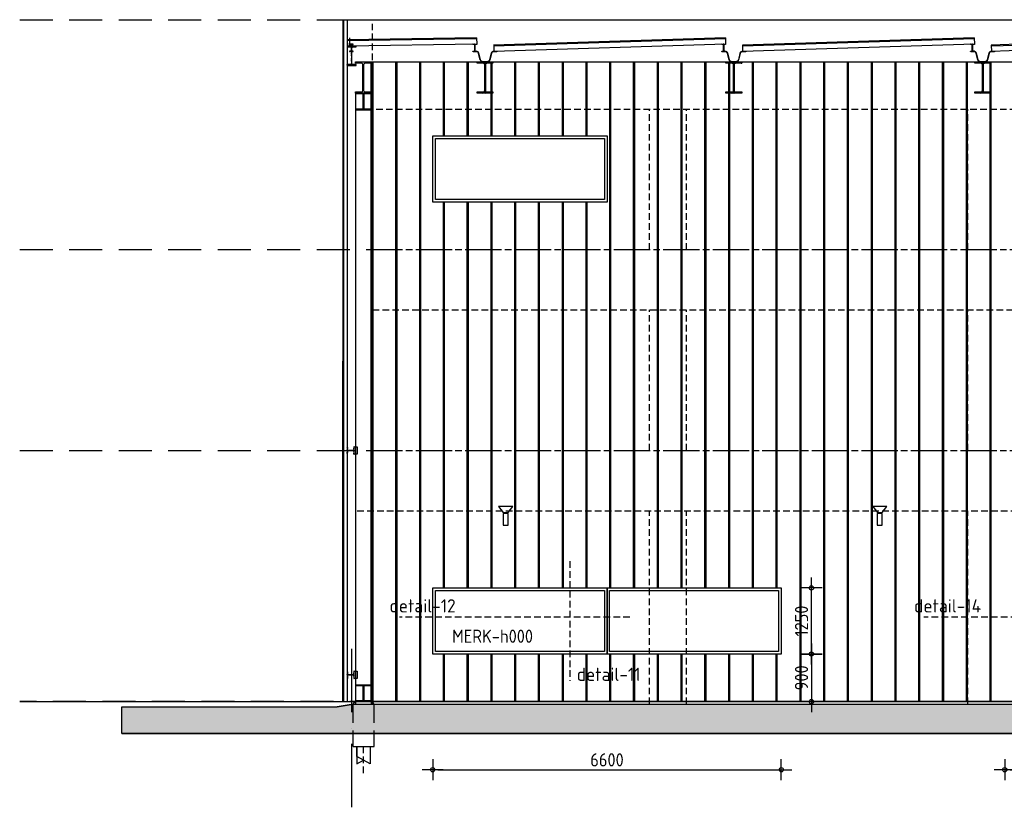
# Model space of a CAD drawing. Header units: millimetres. Extents: x -14070 to 121216, y 14949 to 85047.
# Tile 19 of 33: x 55810 to 74452, y 40850 to 55750. Entities that reach past the tile are written whole.
import ezdxf

# ---------------------------------------------------------------- set-up
doc = ezdxf.new("R2010")
doc.units = ezdxf.units.MM
doc.header["$LTSCALE"] = 100
doc.linetypes.add('ACAD_ISO10W100', pattern=[18, 12, -3, 0, -3])
doc.linetypes.add('HIDDEN2', pattern=[0.1875, 0.125, -0.0625])
doc.layers.get('Defpoints').update_dxf_attribs({"color": 181})
for name, color, linetype in [('A--L$7--_stramien', 1, 'Continuous'), ('A--L28--_hoofddraagkonstrukties', 3, 'Continuous'), ('AM$1A---_MAATVOERING', 2, 'Continuous'), ('BURO_60', 60, 'Continuous'), ('BURO_hoogtelijnen', 8, 'Continuous'), ('BURO_lijnen_0.05', 9, 'Continuous'), ('BURO_lijnen_0.10', 8, 'Continuous'), ('BURO_maaiveld', 7, 'Continuous'), ('BURO_tekst', 7, 'Continuous'), ('BURO_tekst_kozijnmerken', 8, 'Continuous'), ('Detail_arcering_rood', 1, 'Continuous'), ('HATCH', 7, 'Continuous'), ('WIDE', 7, 'Continuous')]:
    doc.layers.add(name, color=color, linetype=linetype)
doc.styles.add('BRON maatvoering', font='isocp.shx')
doc.styles.add('GBB_ISOP', font='isocp.shx')
doc.styles.add('MAAR_logotekst', font='DIN1451Com-Mittelschrift.ttf')
doc.dimstyles.new('BURO maatvoering 1-100', dxfattribs={"dimscale": 100, "dimtxt": 2.5, "dimasz": 1, "dimexe": 125, "dimexo": 0, "dimtad": 1, "dimdec": 0, "dimzin": 12, "dimdsep": 46, "dimtxsty": 'BRON maatvoering', "dimblk": 'BURO_maatvoeringssymbool_01', "dimcen": 2, "dimse1": 1, "dimse2": 1, "dimclrd": 1, "dimclrt": 7, "dimadec": 0, "dimazin": 0, "dimtfac": 1, "dimtdec": 0, "dimtix": 1, "dimtofl": 0, "dimtmove": 0, "dimatfit": 3, "dimldrblk": 'DOT', "dimfxl": 1, "dimtolj": 1, "dimtzin": 0, "dimarcsym": 0})
pattern_1 = [(90, (78683.8, 45000.23), (-450, 3e-14), [])]

# ---------------------------------------------------------------- blocks, each defined once
blk = doc.blocks.new('*U70')
at = {"layer": 'HATCH'}
h = blk.add_hatch(dxfattribs=at)
h.set_pattern_fill('ANSI32', color=256, scale=0.5, style=0)
h.set_pattern_definition([(45, (0, -70), (-3.3676, 3.3676), []), (45, (2.245, -70), (-3.3676, 3.3676), [])])
edge = h.paths.add_edge_path()
edge.add_line((36.5, -140), (36.5, -133.1))
edge.add_line((36.5, -133.1), (9.35, -133.1))
edge.add_arc((9.35, -126.1), 7, 180, 270, ccw=False)
edge.add_line((2.35, -126.1), (2.35, -13.9))
edge.add_arc((9.35, -13.9), 7, 90, 180, ccw=False)
edge.add_line((9.35, -6.9), (36.5, -6.9))
edge.add_line((36.5, -6.9), (36.5, 0))
edge.add_line((36.5, 0), (-36.5, 0))
edge.add_line((-36.5, 0), (-36.5, -6.9))
edge.add_line((-36.5, -6.9), (-9.35, -6.9))
edge.add_arc((-9.35, -13.9), 7, 0, 90, ccw=False)
edge.add_line((-2.35, -13.9), (-2.35, -126.1))
edge.add_arc((-9.35, -126.1), 7, -90, 0, ccw=False)
edge.add_line((-9.35, -133.1), (-36.5, -133.1))
edge.add_line((-36.5, -133.1), (-36.5, -140))
edge.add_line((-36.5, -140), (36.5, -140))
at = {"color": 0, "linetype": 'ByBlock'}
blk.add_lwpolyline([(36.5, -140), (36.5, -133.1), (9.35, -133.1, -0.41421356), (2.35, -126.1), (2.35, -13.9, -0.41421356), (9.35, -6.9), (36.5, -6.9), (36.5, 0), (-36.5, 0), (-36.5, -6.9), (-9.35, -6.9, -0.41421356), (-2.35, -13.9), (-2.35, -126.1, -0.41421356), (-9.35, -133.1), (-36.5, -133.1), (-36.5, -140)], format="xyb", close=True, dxfattribs=at)
blk = doc.blocks.new('*U175')
at = {"layer": 'WIDE'}
blk.add_blockref('*U70', (0, 0), dxfattribs=at)
blk = doc.blocks.new('paal')
at = {"color": 1}
for points in [[(1707, -22488), (1707, -22814), (1957, -22677), (1957, -22488)], [(1957, -22488), (1957, -22814), (1832, -22745)]]:
    blk.add_lwpolyline(points, dxfattribs=at)
at = {"layer": 'BURO_hoogtelijnen', "linetype": 'HIDDEN2', "ltscale": 10}
blk.add_line((1832, -22992), (1832, -22444), dxfattribs=at)
blk = doc.blocks.new('*U53')
at = {"layer": 'HATCH'}
h = blk.add_hatch(dxfattribs=at)
h.set_pattern_fill('ANSI32', color=256, scale=0.5, style=0)
h.set_pattern_definition([(45, (0, -66.5), (-3.3676, 3.3676), []), (45, (2.245, -66.5), (-3.3676, 3.3676), [])])
edge = h.paths.add_edge_path()
edge.add_line((70, -133), (70, -124.5))
edge.add_line((70, -124.5), (14.75, -124.5))
edge.add_arc((14.75, -112.5), 12, 180, 270, ccw=False)
edge.add_line((2.75, -112.5), (2.75, -20.5))
edge.add_arc((14.75, -20.5), 12, 90, 180, ccw=False)
edge.add_line((14.75, -8.5), (70, -8.5))
edge.add_line((70, -8.5), (70, 0))
edge.add_line((70, 0), (-70, 0))
edge.add_line((-70, 0), (-70, -8.5))
edge.add_line((-70, -8.5), (-14.75, -8.5))
edge.add_arc((-14.75, -20.5), 12, 0, 90, ccw=False)
edge.add_line((-2.75, -20.5), (-2.75, -112.5))
edge.add_arc((-14.75, -112.5), 12, -90, 0, ccw=False)
edge.add_line((-14.75, -124.5), (-70, -124.5))
edge.add_line((-70, -124.5), (-70, -133))
edge.add_line((-70, -133), (70, -133))
at = {"color": 0, "linetype": 'ByBlock'}
blk.add_lwpolyline([(70, -133), (70, -124.5), (14.75, -124.5, -0.41421356), (2.75, -112.5), (2.75, -20.5, -0.41421356), (14.75, -8.5), (70, -8.5), (70, 0), (-70, 0), (-70, -8.5), (-14.75, -8.5, -0.41421356), (-2.75, -20.5), (-2.75, -112.5, -0.41421356), (-14.75, -124.5), (-70, -124.5), (-70, -133)], format="xyb", close=True, dxfattribs=at)
blk = doc.blocks.new('*U174')
at = {"layer": 'WIDE'}
blk.add_blockref('*U53', (0, 0), dxfattribs=at)
blk = doc.blocks.new('*U79')
at = {"layer": 'HATCH'}
h = blk.add_hatch(dxfattribs=at)
h.set_pattern_fill('ANSI32', color=256, scale=0.5, style=0)
h.set_pattern_definition([(45, (0, -180), (-3.3676, 3.3676), []), (45, (2.245, -180), (-3.3676, 3.3676), [])])
edge = h.paths.add_edge_path()
edge.add_line((85, -360), (85, -347))
edge.add_line((85, -347), (22, -347))
edge.add_arc((22, -329), 18, 180, 270, ccw=False)
edge.add_line((4, -329), (4, -31))
edge.add_arc((22, -31), 18, 90, 180, ccw=False)
edge.add_line((22, -13), (85, -13))
edge.add_line((85, -13), (85, 0))
edge.add_line((85, 0), (-85, 0))
edge.add_line((-85, 0), (-85, -13))
edge.add_line((-85, -13), (-22, -13))
edge.add_arc((-22, -31), 18, 0, 90, ccw=False)
edge.add_line((-4, -31), (-4, -329))
edge.add_arc((-22, -329), 18, -90, 0, ccw=False)
edge.add_line((-22, -347), (-85, -347))
edge.add_line((-85, -347), (-85, -360))
edge.add_line((-85, -360), (85, -360))
at = {"color": 0, "linetype": 'ByBlock'}
blk.add_lwpolyline([(85, -360), (85, -347), (22, -347, -0.414214), (4, -329), (4, -31, -0.414214), (22, -13), (85, -13), (85, 0), (-85, 0), (-85, -13), (-22, -13, -0.414214), (-4, -31), (-4, -329, -0.414214), (-22, -347), (-85, -347), (-85, -360)], format="xyb", close=True, dxfattribs=at)
blk = doc.blocks.new('*U87')
at = {"layer": 'WIDE'}
blk.add_blockref('*U79', (0, 0), dxfattribs=at)
blk = doc.blocks.new('BURO_maatvoeringssymbool_01')
at = {"color": 1}
for p, q in [((0, -2), (0, 2)), ((-2, 0), (2, 0))]:
    blk.add_line(p, q, dxfattribs=at)
blk.add_circle((0, 0), 0.4, dxfattribs=at)
blk = doc.blocks.new('*D405')
at = {"layer": 'AM$1A---_MAATVOERING', "color": 1, "lineweight": -2, "transparency": 16777216}
blk.add_line((63729, 41561), (70129, 41561), dxfattribs=at)
at = {"layer": 'Defpoints', "color": 0, "transparency": 16777216}
for p in [(63629, 43750), (70229, 43750), (70229, 41561)]:
    blk.add_point(p, dxfattribs=at)
at = {"layer": 'AM$1A---_MAATVOERING', "color": 1, "lineweight": -2, "transparency": 16777216, "xscale": 100, "yscale": 100, "zscale": 100, "rotation": 180}
blk.add_blockref('BURO_maatvoeringssymbool_01', (63629, 41561), dxfattribs=at)
at = {"layer": 'AM$1A---_MAATVOERING', "color": 1, "lineweight": -2, "transparency": 16777216, "xscale": 100, "yscale": 100, "zscale": 100}
blk.add_blockref('BURO_maatvoeringssymbool_01', (70229, 41561), dxfattribs=at)
at = {"layer": 'AM$1A---_MAATVOERING', "color": 7, "transparency": 16777216, "insert": (66929, 41748), "char_height": 250, "attachment_point": 5, "style": 'BRON maatvoering'}
blk.add_mtext('\\A1;6600', dxfattribs=at)
blk = doc.blocks.new('_Dot')
at = {"color": 0, "linetype": 'ByBlock', "lineweight": -2}
blk.add_line((-0.5, 0), (-1, 0), dxfattribs=at)
at = {"color": 0, "linetype": 'ByBlock', "const_width": 0.5}
blk.add_lwpolyline([(-0.25, 0, 1), (0.25, 0, 1)], format="xyb", close=True, dxfattribs=at)
blk = doc.blocks.new('*D406')
at = {"layer": 'AM$1A---_MAATVOERING', "color": 1, "lineweight": -2, "transparency": 16777216}
blk.add_line((70800, 43650), (70800, 42950), dxfattribs=at)
at = {"layer": 'Defpoints', "color": 0, "transparency": 16777216}
for p in [(70229, 43750), (68434, 42850), (70800, 42850)]:
    blk.add_point(p, dxfattribs=at)
at = {"layer": 'AM$1A---_MAATVOERING', "color": 1, "lineweight": -2, "transparency": 16777216, "xscale": 100, "yscale": 100, "zscale": 100}
for p, rotation in [((70800, 43750), 90), ((70800, 42850), 270)]:
    blk.add_blockref('BURO_maatvoeringssymbool_01', p, dxfattribs=dict(at, rotation=rotation))
at = {"layer": 'AM$1A---_MAATVOERING', "color": 7, "transparency": 16777216, "insert": (70612, 43300), "char_height": 250, "attachment_point": 5, "rotation": 90, "style": 'BRON maatvoering'}
blk.add_mtext('\\A1;900', dxfattribs=at)
blk = doc.blocks.new('*D407')
at = {"layer": 'AM$1A---_MAATVOERING', "color": 1, "lineweight": -2, "transparency": 16777216}
blk.add_line((70800, 43850), (70800, 44900), dxfattribs=at)
at = {"layer": 'Defpoints', "color": 0, "transparency": 16777216}
for p in [(70229, 45000), (70800, 45000), (70229, 43750)]:
    blk.add_point(p, dxfattribs=at)
at = {"layer": 'AM$1A---_MAATVOERING', "color": 1, "lineweight": -2, "transparency": 16777216, "xscale": 100, "yscale": 100, "zscale": 100}
for p, rotation in [((70800, 45000), 90), ((70800, 43750), 270)]:
    blk.add_blockref('BURO_maatvoeringssymbool_01', p, dxfattribs=dict(at, rotation=rotation))
at = {"layer": 'AM$1A---_MAATVOERING', "color": 7, "transparency": 16777216, "insert": (70612, 44375), "char_height": 250, "attachment_point": 5, "rotation": 90, "style": 'BRON maatvoering'}
blk.add_mtext('\\A1;1250', dxfattribs=at)
blk = doc.blocks.new('*D408')
at = {"layer": 'AM$1A---_MAATVOERING', "color": 1, "lineweight": -2, "transparency": 16777216}
blk.add_line((74560, 41561), (84976, 41561), dxfattribs=at)
at = {"layer": 'Defpoints', "color": 0, "transparency": 16777216}
for p in [(74460, 45250), (85076, 45250), (85076, 41561)]:
    blk.add_point(p, dxfattribs=at)
at = {"layer": 'AM$1A---_MAATVOERING', "color": 1, "lineweight": -2, "transparency": 16777216, "xscale": 100, "yscale": 100, "zscale": 100, "rotation": 180}
blk.add_blockref('BURO_maatvoeringssymbool_01', (74460, 41561), dxfattribs=at)
at = {"layer": 'AM$1A---_MAATVOERING', "color": 1, "lineweight": -2, "transparency": 16777216, "xscale": 100, "yscale": 100, "zscale": 100}
blk.add_blockref('BURO_maatvoeringssymbool_01', (85076, 41561), dxfattribs=at)
at = {"layer": 'AM$1A---_MAATVOERING', "color": 7, "transparency": 16777216, "insert": (79768, 41748), "char_height": 250, "attachment_point": 5, "style": 'BRON maatvoering'}
blk.add_mtext('\\A1;10616', dxfattribs=at)

msp = doc.modelspace()

# ---------------------------------------------------------------- hatches: boundary and pattern name
at = {"layer": 'BURO_maaiveld'}
h = msp.add_hatch(color=80, dxfattribs=at)
h.dxf.hatch_style = 1
h.paths.add_polyline_path([(57745.5, 42248.4), (57745.5, 42748.4), (61820.5, 42748.4), (62120.5, 42800.2), (98325, 42800.2), (98625, 42748.4), (103000, 42748.4), (103000, 42248.4)])
at = {"layer": 'Detail_arcering_rood'}
h = msp.add_hatch(dxfattribs=at)
h.set_pattern_fill('_U', color=9, scale=450, angle=90, pattern_type=0)
h.set_pattern_definition(pattern_1)
h.paths.add_polyline_path([(63619.3, 53550.2), (66919.3, 53550.2), (66919.3, 52300.2), (63619.3, 52300.2)], flags=16)
h.paths.add_polyline_path([(93632.3, 43750.2), (96385.2, 43750.2), (96385.2, 45000.2), (93632.3, 45000.2)], flags=16)
h.paths.add_polyline_path([(90879.3, 53550.2), (93632.3, 53550.2), (93632.3, 52300.2), (90879.3, 52300.2)], flags=16)
h.paths.add_polyline_path([(93632.3, 52300.2), (96385.2, 52300.2), (96385.2, 53550.2), (93632.3, 53550.2)], flags=16)
h.paths.add_polyline_path([(94934, 45890.2), (94934, 45690.2), (92521.8, 45690.2), (92521.8, 45890.2)], flags=16)
h.paths.add_polyline_path([(91156.2, 45000.2), (90879.3, 44823.6), (90879.3, 43750.2), (93632.3, 43750.2), (93632.3, 45000.2)], flags=17)
h.paths.add_polyline_path([(66929.3, 45000.2), (70229.3, 45000.2), (70229.3, 43750.2), (66929.3, 43750.2)], flags=16)
h.paths.add_polyline_path([(63629.3, 45000.2), (66929.3, 45000.2), (66929.3, 43750.2), (63629.3, 43750.2)], flags=16)
h.paths.add_polyline_path([(74867.4, 45250.2), (75587.4, 45250.2)], flags=17)
h.paths.add_polyline_path([(82986, 45250.2), (84889.2, 45250.2), (84889.2, 45325.2), (82986, 45325.2)], flags=17)
h.paths.add_polyline_path([(74459.7, 47550.2), (74459.7, 49750.2), (74449.7, 49750.2), (74449.7, 47550.2)], flags=16)
h.paths.add_polyline_path([(74459.7, 47550.2), (74459.7, 50000.2), (85075.7, 50000.2), (85075.7, 47550.2)], flags=16)
h.paths.add_polyline_path([(85075.7, 53800.2), (85075.7, 51350.2), (74459.7, 51350.2), (74459.7, 53800.2)], flags=16)
h.paths.add_polyline_path([(85075.7, 45250.2), (85075.7, 42850.2), (86522, 42850.2), (86522, 43001.2), (87618.8, 43001.2), (92185, 45890.2), (92521.8, 45890.2), (92521.8, 45690.2), (92238.1, 45690.2), (88022, 43001.2), (88022, 42850.2), (97965.8, 42850.2), (97965.8, 54950.2), (62454.9, 54950.2), (62454.9, 42850.2), (74459.7, 42850.2), (74459.7, 45250.2)])
h = msp.add_hatch(dxfattribs=at)
h.set_pattern_fill('_U', color=9, scale=450, angle=90, pattern_type=0)
h.set_pattern_definition(pattern_1)
h.paths.add_polyline_path([(63639.3, 53550.2), (66939.3, 53550.2), (66939.3, 52300.2), (63639.3, 52300.2)], flags=16)
h.paths.add_polyline_path([(93652.3, 43750.2), (96405.2, 43750.2), (96405.2, 45000.2), (93652.3, 45000.2)], flags=16)
h.paths.add_polyline_path([(90899.3, 53550.2), (93652.3, 53550.2), (93652.3, 52300.2), (90899.3, 52300.2)], flags=16)
h.paths.add_polyline_path([(93652.3, 52300.2), (96405.2, 52300.2), (96405.2, 53550.2), (93652.3, 53550.2)], flags=16)
h.paths.add_polyline_path([(94954, 45890.2), (94954, 45690.2), (92541.8, 45690.2), (92541.8, 45890.2)], flags=16)
h.paths.add_polyline_path([(91176.2, 45000.2), (90899.3, 44823.6), (90899.3, 43750.2), (93652.3, 43750.2), (93652.3, 45000.2)], flags=17)
h.paths.add_polyline_path([(63629.3, 45000.2), (66929.3, 45000.2), (66929.3, 43750.2), (63629.3, 43750.2)], flags=16)
h.paths.add_polyline_path([(66929.3, 45000.2), (70229.3, 45000.2), (70229.3, 43750.2), (66929.3, 43750.2)], flags=16)
h.paths.add_polyline_path([(74887.4, 45250.2), (75607.4, 45250.2)], flags=17)
h.paths.add_polyline_path([(83006, 45250.2), (84909.2, 45250.2), (84909.2, 45325.2), (83006, 45325.2)], flags=17)
h.paths.add_polyline_path([(74459.7, 47550.2), (74459.7, 50000.2), (85075.7, 50000.2), (85075.7, 47550.2)], flags=16)
h.paths.add_polyline_path([(85075.7, 53800.2), (85075.7, 51350.2), (74459.7, 51350.2), (74459.7, 53800.2)], flags=16)
h.paths.add_polyline_path([(85075.7, 45250.2), (85075.7, 42850.2), (86542, 42850.2), (86542, 43001.2), (87638.8, 43001.2), (92205, 45890.2), (92541.8, 45890.2), (92541.8, 45690.2), (92258.1, 45690.2), (88042, 43001.2), (88042, 42850.2), (97985.8, 42850.2), (97985.8, 54950.2), (62474.9, 54950.2), (62474.9, 42850.2), (74459.7, 42850.2), (74459.7, 45250.2)])
h = msp.add_hatch(dxfattribs=at)
h.set_pattern_fill('_U', color=9, scale=450, angle=90, pattern_type=0)
h.set_pattern_definition([(90, (78703.8, 45000.23), (-450, 3e-14), [])])
h.paths.add_polyline_path([(63659.3, 53550.2), (66959.3, 53550.2), (66959.3, 52300.2), (63659.3, 52300.2)], flags=16)
h.paths.add_polyline_path([(93672.3, 43750.2), (96425.2, 43750.2), (96425.2, 45000.2), (93672.3, 45000.2)], flags=16)
h.paths.add_polyline_path([(90919.3, 53550.2), (93672.3, 53550.2), (93672.3, 52300.2), (90919.3, 52300.2)], flags=16)
h.paths.add_polyline_path([(93672.3, 52300.2), (96425.2, 52300.2), (96425.2, 53550.2), (93672.3, 53550.2)], flags=16)
h.paths.add_polyline_path([(94974, 45890.2), (94974, 45690.2), (92561.8, 45690.2), (92561.8, 45890.2)], flags=16)
h.paths.add_polyline_path([(91196.2, 45000.2), (90919.3, 44823.6), (90919.3, 43750.2), (93672.3, 43750.2), (93672.3, 45000.2)], flags=17)
h.paths.add_polyline_path([(63649.3, 45000.2), (66949.3, 45000.2), (66949.3, 43750.2), (63649.3, 43750.2)], flags=16)
h.paths.add_polyline_path([(66949.3, 45000.2), (70249.3, 45000.2), (70249.3, 43750.2), (66949.3, 43750.2)], flags=16)
h.paths.add_polyline_path([(74907.4, 45250.2), (75627.4, 45250.2)], flags=17)
h.paths.add_polyline_path([(83026, 45250.2), (84929.2, 45250.2), (84929.2, 45325.2), (83026, 45325.2)], flags=17)
h.paths.add_polyline_path([(74479.7, 47550.2), (74479.7, 50000.2), (85095.7, 50000.2), (85095.7, 47550.2)], flags=16)
h.paths.add_polyline_path([(85095.7, 53800.2), (85095.7, 51350.2), (74479.7, 51350.2), (74479.7, 53800.2)], flags=16)
h.paths.add_polyline_path([(85095.7, 45250.2), (85095.7, 42850.2), (86562, 42850.2), (86562, 43001.2), (87658.8, 43001.2), (92225, 45890.2), (92561.8, 45890.2), (92561.8, 45690.2), (92278.1, 45690.2), (88062, 43001.2), (88062, 42850.2), (98005.8, 42850.2), (98005.8, 54950.2), (62494.9, 54950.2), (62494.9, 42850.2), (74479.7, 42850.2), (74479.7, 45250.2)])
at = {"layer": 'HATCH'}
h = msp.add_hatch(dxfattribs=at)
h.set_pattern_fill('ANSI32', color=256, scale=0.5, style=0)
h.set_pattern_definition([(45, (95709.6954, 23914.579), (-3.36759605, 3.36759605), []), (45, (95711.9405, 23914.579), (-3.36759605, 3.36759605), [])])
edge = h.paths.add_edge_path()
edge.add_line((64470.7, 54950.2), (64770.7, 54950.2))
edge.add_line((64770.7, 54950.2), (64770.7, 54925.2))
edge.add_line((64770.7, 54925.2), (64654.2, 54925.2))
edge.add_arc((64654.2, 54898.2), 27, 90, 180)
edge.add_line((64627.2, 54898.2), (64627.2, 54412.2))
edge.add_arc((64654.2, 54412.2), 27, 180, 270)
edge.add_line((64654.2, 54385.2), (64770.7, 54385.2))
edge.add_line((64770.7, 54385.2), (64770.7, 54360.2))
edge.add_line((64770.7, 54360.2), (64470.7, 54360.2))
edge.add_line((64470.7, 54360.2), (64470.7, 54385.2))
edge.add_line((64470.7, 54385.2), (64587.2, 54385.2))
edge.add_arc((64587.2, 54412.2), 27, 270, 360)
edge.add_line((64614.2, 54412.2), (64614.2, 54898.2))
edge.add_arc((64587.2, 54898.2), 27, 0, 90)
edge.add_line((64587.2, 54925.2), (64470.7, 54925.2))
edge.add_line((64470.7, 54925.2), (64470.7, 54950.2))
h = msp.add_hatch(dxfattribs=at)
h.set_pattern_fill('ANSI32', color=256, scale=0.5, style=0)
h.set_pattern_definition([(45, (100420.501, 23914.579), (-3.36759605, 3.36759605), []), (45, (100422.746, 23914.579), (-3.36759605, 3.36759605), [])])
edge = h.paths.add_edge_path()
edge.add_line((69181.5, 54950.2), (69481.5, 54950.2))
edge.add_line((69481.5, 54950.2), (69481.5, 54925.2))
edge.add_line((69481.5, 54925.2), (69365, 54925.2))
edge.add_arc((69365, 54898.2), 27, 90, 180)
edge.add_line((69338, 54898.2), (69338, 54412.2))
edge.add_arc((69365, 54412.2), 27, 180, 270)
edge.add_line((69365, 54385.2), (69481.5, 54385.2))
edge.add_line((69481.5, 54385.2), (69481.5, 54360.2))
edge.add_line((69481.5, 54360.2), (69181.5, 54360.2))
edge.add_line((69181.5, 54360.2), (69181.5, 54385.2))
edge.add_line((69181.5, 54385.2), (69298, 54385.2))
edge.add_arc((69298, 54412.2), 27, 270, 360)
edge.add_line((69325, 54412.2), (69325, 54898.2))
edge.add_arc((69298, 54898.2), 27, 0, 90)
edge.add_line((69298, 54925.2), (69181.5, 54925.2))
edge.add_line((69181.5, 54925.2), (69181.5, 54950.2))
h = msp.add_hatch(dxfattribs=at)
h.set_pattern_fill('ANSI32', color=256, scale=0.5, style=0)
h.set_pattern_definition([(45, (105131.3066, 23914.579), (-3.36759605, 3.36759605), []), (45, (105133.5517, 23914.579), (-3.36759605, 3.36759605), [])])
edge = h.paths.add_edge_path()
edge.add_line((73892.3, 54950.2), (74192.3, 54950.2))
edge.add_line((74192.3, 54950.2), (74192.3, 54925.2))
edge.add_line((74192.3, 54925.2), (74075.8, 54925.2))
edge.add_arc((74075.8, 54898.2), 27, 90, 180)
edge.add_line((74048.8, 54898.2), (74048.8, 54412.2))
edge.add_arc((74075.8, 54412.2), 27, 180, 270)
edge.add_line((74075.8, 54385.2), (74192.3, 54385.2))
edge.add_line((74192.3, 54385.2), (74192.3, 54360.2))
edge.add_line((74192.3, 54360.2), (73892.3, 54360.2))
edge.add_line((73892.3, 54360.2), (73892.3, 54385.2))
edge.add_line((73892.3, 54385.2), (74008.8, 54385.2))
edge.add_arc((74008.8, 54412.2), 27, 270, 360)
edge.add_line((74035.8, 54412.2), (74035.8, 54898.2))
edge.add_arc((74008.8, 54898.2), 27, 0, 90)
edge.add_line((74008.8, 54925.2), (73892.3, 54925.2))
edge.add_line((73892.3, 54925.2), (73892.3, 54950.2))

# ---------------------------------------------------------------- linework, layer by layer
for p, q in [((61924.8, 55748.3), (98520.7, 55750.2)), ((64395.7, 55150.2), (64395.7, 55144.2)), ((64395.7, 55150.2), (64395.7, 55144.2)), ((64845.7, 55150.2), (64845.7, 55144.2)), ((69106.5, 55150.2), (69106.5, 55144.2)), ((69106.5, 55150.2), (69106.5, 55144.2)), ((69556.5, 55150.2), (69556.5, 55144.2)), ((73817.3, 55150.2), (73817.3, 55144.2)), ((73817.3, 55150.2), (73817.3, 55144.2)), ((74267.3, 55150.2), (74267.3, 55144.2)), ((57745.5, 42248.4), (103000, 42248.4))]:
    msp.add_line(p, q)
at = {"color": 9, "linetype": 'HIDDEN2', "ltscale": 10}
for p, q in [((62490.7, 42800.2), (62490.7, 55748.4)), ((62370.2, 54060.2), (97915.4, 54060.2)), ((67734.5, 51400.2), (67734.5, 54060.2)), ((68434.5, 51400.2), (68434.5, 54060.2)), ((73759.7, 51400.2), (73759.7, 54060.2)), ((62370.2, 51400.2), (97915.4, 51400.2)), ((62490.7, 50260.2), (97844, 50260.2)), ((67734.5, 47600.2), (67734.5, 50260.2)), ((68434.5, 47600.2), (68434.5, 50260.2)), ((73759.7, 47600.2), (73759.7, 50260.2)), ((62370.2, 47600.2), (97915.4, 47600.2)), ((62201.2, 46460.2), (97844, 46460.2)), ((67734.5, 42800.2), (67734.5, 46460.2)), ((68434.5, 42800.2), (68434.5, 46460.2)), ((73759.7, 42800.2), (73759.7, 46460.2))]:
    msp.add_line(p, q, dxfattribs=at)
at = {"color": 1}
for p, q in [((64460.4, 55410.2), (62010.6, 55371.2)), ((64460.7, 55390.2), (62011, 55351.2)), ((62052.3, 55369.1), (62050, 55249)), ((62055.5, 55410.2), (62053.2, 55290.2)), ((64460.4, 55410.2), (64462.7, 55290.2)), ((64460.4, 55410.2), (64462.7, 55290.2)), ((69171.2, 55410.2), (64782.4, 55270.2)), ((69171.6, 55390.2), (64782.8, 55250.2)), ((69171.2, 55410.2), (69173.5, 55290.2)), ((69171.2, 55410.2), (69173.5, 55290.2)), ((73882, 55410.2), (69493.2, 55270.2)), ((73882.4, 55390.2), (69493.6, 55250.2)), ((73882, 55410.2), (73884.3, 55290.2)), ((73882, 55410.2), (73884.3, 55290.2)), ((78592.8, 55410.2), (74204, 55270.2)), ((78593.2, 55390.2), (74204.4, 55250.2)), ((64462.7, 55290.2), (62012.9, 55251.2)), ((64783.6, 55270.2), (64784.7, 55150.2)), ((69173.5, 55290.2), (64784.7, 55150.2)), ((69494.4, 55270.2), (69495.5, 55150.2)), ((73884.3, 55290.2), (69495.5, 55150.2)), ((74205.2, 55270.2), (74206.3, 55150.2)), ((78595.1, 55290.2), (74206.3, 55150.2)), ((62010.5, 54950.2), (62010.5, 54925.2)), ((62010.5, 54925.2), (62010.5, 54385.2)), ((62010.5, 54385.2), (62010.5, 54360.2)), ((62171.3, 42800.2), (62171.3, 54360.2)), ((62469.8, 42800.2), (62469.8, 54360.2)), ((62120.5, 42800.2), (62158.6, 42850.2)), ((62120.5, 42450.2), (62120.5, 42800.2)), ((62120.5, 42800.2), (62520.5, 42800.2)), ((62158.6, 42850.2), (62482.5, 42850.2)), ((62520.5, 42800.2), (62482.5, 42850.2)), ((62520.5, 42450.2), (62520.5, 42800.2)), ((62120.5, 42000.2), (62120.5, 42300.2)), ((62520.5, 42000.2), (62520.5, 42300.2)), ((62120.5, 42000.2), (62520.5, 42000.2))]:
    msp.add_line(p, q, dxfattribs=at)
at = {"color": 4}
msp.add_line((62120.5, 42800.2), (61820.5, 42748.4), dxfattribs=at)
for points in [[(64845.7, 55150.2), (64784.7, 55150.2, 0.3441507), (64736.2, 55112.4), (64705.1, 54994.1, -0.3441507), (64656.6, 54956.2), (64584.7, 54956.2, -0.3441507), (64536.2, 54994.1), (64505.1, 55112.4, 0.3441507), (64456.6, 55150.2), (64395.7, 55150.2)], [(64845.7, 55144.2), (64784.7, 55144.2, 0.3443704), (64742, 55110.9), (64711, 54992.6, -0.3439674), (64656.6, 54950.2), (64584.7, 54950.2, -0.3439674), (64530.4, 54992.6), (64499.3, 55110.9, 0.3443704), (64456.6, 55144.2), (64395.7, 55144.2)], [(69556.5, 55150.2), (69495.5, 55150.2, 0.3441507), (69447, 55112.4), (69416, 54994.1, -0.3441507), (69367.4, 54956.2), (69295.5, 54956.2, -0.3441507), (69247, 54994.1), (69216, 55112.4, 0.3441507), (69167.4, 55150.2), (69106.5, 55150.2)], [(69556.5, 55144.2), (69495.5, 55144.2, 0.3443704), (69452.8, 55110.9), (69421.8, 54992.6, -0.3439674), (69367.4, 54950.2), (69295.5, 54950.2, -0.3439674), (69241.2, 54992.6), (69210.1, 55110.9, 0.3443704), (69167.4, 55144.2), (69106.5, 55144.2)], [(74267.3, 55150.2), (74206.3, 55150.2, 0.3441507), (74157.8, 55112.4), (74126.8, 54994.1, -0.3441507), (74078.2, 54956.2), (74006.3, 54956.2, -0.3441507), (73957.8, 54994.1), (73926.8, 55112.4, 0.3441507), (73878.2, 55150.2), (73817.3, 55150.2)], [(74267.3, 55144.2), (74206.3, 55144.2, 0.3443704), (74163.6, 55110.9), (74132.6, 54992.6, -0.3439674), (74078.2, 54950.2), (74006.3, 54950.2, -0.3439674), (73952, 54992.6), (73920.9, 55110.9, 0.3443704), (73878.2, 55144.2), (73817.3, 55144.2)]]:
    msp.add_lwpolyline(points, format="xyb")
for points in [[(62164.9, 54950.2), (62464.9, 54950.2), (62464.9, 54925.2), (62348.4, 54925.2, 0.4142136), (62321.4, 54898.2), (62321.4, 54412.2, 0.4142136), (62348.4, 54385.2), (62464.9, 54385.2), (62464.9, 54360.2), (62164.9, 54360.2), (62164.9, 54385.2), (62281.4, 54385.2, 0.4142136), (62308.4, 54412.2), (62308.4, 54898.2, 0.4142136), (62281.4, 54925.2), (62164.9, 54925.2)], [(64470.7, 54950.2), (64770.7, 54950.2), (64770.7, 54925.2), (64654.2, 54925.2, 0.4142136), (64627.2, 54898.2), (64627.2, 54412.2, 0.4142136), (64654.2, 54385.2), (64770.7, 54385.2), (64770.7, 54360.2), (64470.7, 54360.2), (64470.7, 54385.2), (64587.2, 54385.2, 0.4142136), (64614.2, 54412.2), (64614.2, 54898.2, 0.4142136), (64587.2, 54925.2), (64470.7, 54925.2)], [(69181.5, 54950.2), (69481.5, 54950.2), (69481.5, 54925.2), (69365, 54925.2, 0.4142136), (69338, 54898.2), (69338, 54412.2, 0.4142136), (69365, 54385.2), (69481.5, 54385.2), (69481.5, 54360.2), (69181.5, 54360.2), (69181.5, 54385.2), (69298, 54385.2, 0.4142136), (69325, 54412.2), (69325, 54898.2, 0.4142136), (69298, 54925.2), (69181.5, 54925.2)], [(73892.3, 54950.2), (74192.3, 54950.2), (74192.3, 54925.2), (74075.8, 54925.2, 0.4142136), (74048.8, 54898.2), (74048.8, 54412.2, 0.4142136), (74075.8, 54385.2), (74192.3, 54385.2), (74192.3, 54360.2), (73892.3, 54360.2), (73892.3, 54385.2), (74008.8, 54385.2, 0.4142136), (74035.8, 54412.2), (74035.8, 54898.2, 0.4142136), (74008.8, 54925.2), (73892.3, 54925.2)]]:
    msp.add_lwpolyline(points, format="xyb", close=True)
for points in [[(62464.9, 54950.2), (97975.8, 54950.2), (97975.8, 42850.2), (62464.9, 42850.2)], [(63629.3, 53550.2), (66929.3, 53550.2), (66929.3, 52300.2), (63629.3, 52300.2)], [(64965.2, 46425.2), (65055.4, 46425.2), (65143.4, 46543.2), (64877.2, 46543.2)], [(72048.2, 46425.2), (72138.4, 46425.2), (72226.4, 46543.2), (71960.2, 46543.2)], [(64963.3, 46186.2), (65057.3, 46186.2), (65057.3, 46409.2), (64963.3, 46409.2)], [(72046.3, 46186.2), (72140.3, 46186.2), (72140.3, 46409.2), (72046.3, 46409.2)], [(63629.3, 45000.2), (66929.3, 45000.2), (66929.3, 43750.2), (63629.3, 43750.2)], [(66929.3, 45000.2), (70229.3, 45000.2), (70229.3, 43750.2), (66929.3, 43750.2)], [(57745.5, 42248.4), (57745.5, 42748.4), (61820.5, 42748.4), (62120.5, 42800.2), (98325, 42800.2), (98625, 42748.4), (103000, 42748.4), (103000, 42248.4)]]:
    msp.add_lwpolyline(points, close=True)
at = {"color": 1}
for points in [[(62171.3, 54360.2), (62469.8, 54360.2), (62469.8, 54345.2), (62171.3, 54345.2)], [(62313, 54345.2), (62328, 54345.2), (62328, 54060.2), (62313, 54060.2)], [(62469.8, 54060.2), (62171.3, 54060.2), (62171.3, 54045.2), (62469.8, 54045.2)], [(63679.3, 53500.2), (66879.3, 53500.2), (66879.3, 52350.2), (63679.3, 52350.2)], [(62141.8, 47670.2), (62201.2, 47670.2), (62201.2, 47530.2), (62141.8, 47530.2)], [(63679.3, 44950.2), (66879.3, 44950.2), (66879.3, 43800.2), (63679.3, 43800.2)], [(66979.3, 44950.2), (70179.3, 44950.2), (70179.3, 43800.2), (66979.3, 43800.2)], [(62141.8, 43425.9), (62201.2, 43425.9), (62201.2, 43285.9), (62141.8, 43285.9)], [(62171.3, 43165.2), (62469.8, 43165.2), (62469.8, 43150.2), (62171.3, 43150.2)], [(62313, 43150.2), (62328, 43150.2), (62328, 42865.2), (62313, 42865.2)], [(62469.8, 42865.2), (62171.3, 42865.2), (62171.3, 42850.2), (62469.8, 42850.2)]]:
    msp.add_lwpolyline(points, close=True, dxfattribs=at)
at = {"layer": 'A--L$7--_stramien', "color": 1, "linetype": 'ACAD_ISO10W100', "lineweight": -3}
msp.add_line((62095.5, 40850.2), (62095.5, 43850.2), dxfattribs=at)
at = {"layer": 'BURO_60'}
msp.add_solid([(61939.8, 55748.3), (61949.8, 55748.3), (61939, 42848.3), (61949, 42848.3)], dxfattribs=at)
at = {"layer": 'BURO_hoogtelijnen', "linetype": 'HIDDEN2', "ltscale": 50}
for p, q in [((55809.7, 55750.2), (103000, 55750.2)), ((55809.7, 55750.2), (103000, 55750.2)), ((55809.7, 51400.2), (103000, 51400.2)), ((55809.7, 47600.2), (103000, 47600.2)), ((103000, 42850.2), (55809.7, 42850.2))]:
    msp.add_line(p, q, dxfattribs=at)
at = {"layer": 'BURO_lijnen_0.05'}
for points in [[(61924.8, 55748.3), (61924, 42848.3)], [(62008.8, 55748.3), (62008, 42848.3)]]:
    msp.add_lwpolyline(points, dxfattribs=at)
at = {"layer": 'BURO_lijnen_0.10'}
for points in [[(61939.8, 55748.3), (61939, 42848.3)], [(61949, 42848.3), (61949.8, 55748.3)]]:
    msp.add_lwpolyline(points, dxfattribs=at)
at = {"layer": 'BURO_maaiveld', "ltscale": 50}
msp.add_line((57745.5, 42248.4), (62120.5, 42248.4), dxfattribs=at)
at = {"layer": 'BURO_maaiveld', "color": 80}
msp.add_solid([(57745.5, 42748.4), (57745.5, 42248.4), (62120.5, 42748.4), (62120.5, 42248.4)], dxfattribs=at)
at = {"layer": 'BURO_tekst_kozijnmerken', "color": 3, "linetype": 'HIDDEN2', "ltscale": 10}
for p, q in [((66224.6, 45504), (66224.6, 43244.1)), ((67363, 44444), (63000, 44444)), ((74887, 44444), (72931, 44444))]:
    msp.add_line(p, q, dxfattribs=at)
at = {"layer": 'Defpoints'}
for q in [(103000, 42850.2), (121216.2, 42850.2)]:
    msp.add_line((55809.7, 42850.2), q, dxfattribs=at)

# ---------------------------------------------------------------- block references
at = {"xscale": -1}
msp.add_blockref('paal', (64152.5, 64488.5), dxfattribs=at)
at = {"layer": 'A--L28--_hoofddraagkonstrukties'}
for name, p in [('*U87', (62095.5, 55246.9)), ('*U175', (62089.7, 55290.2))]:
    msp.add_blockref(name, p, dxfattribs=at)
at = {"layer": 'A--L28--_hoofddraagkonstrukties', "xscale": -1}
for p in [(64426.2, 55290.2), (64426.2, 55290.2), (69137, 55290.2), (69137, 55290.2), (73847.8, 55290.2), (73847.8, 55290.2)]:
    msp.add_blockref('*U175', p, dxfattribs=at)
at = {"layer": 'A--L28--_hoofddraagkonstrukties', "rotation": 90.00000000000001}
for p in [(62008.8, 47600.2), (62008.8, 43355.9)]:
    msp.add_blockref('*U174', p, dxfattribs=at)

# ---------------------------------------------------------------- texts
at = {"layer": 'BURO_tekst', "color": 1, "style": 'GBB_ISOP'}
msp.add_text('MERK-h000', height=250, dxfattribs=at).set_placement((63997.5, 43961.6))
at = {"layer": 'BURO_tekst_kozijnmerken', "color": 2, "style": 'MAAR_logotekst'}
for s, p in [('detail-12', (62812.3, 44536.4)), ('detail-14', (72743.3, 44536.4)), ('detail-11', (66356.3, 43240.4))]:
    msp.add_text(s, height=250, dxfattribs=at).set_placement(p)

# ---------------------------------------------------------------- dimensions: what is measured, and where the dimension line sits
at = {"layer": 'AM$1A---_MAATVOERING'}
dim = msp.add_linear_dim(base=(70800, 45000.2), p1=(70229.3, 43750.2), p2=(70229.3, 45000.2), angle=90, dimstyle='BURO maatvoering 1-100', override={"dimtmove": 1}, dxfattribs=at)
dim.commit()
dim.dimension.update_dxf_attribs({"geometry": '*D407', "text_midpoint": (70612.5, 44375.2)})
for base, p1, p2, picture, middle in [((85075.7, 41561), (74459.7, 45250.2), (85075.7, 45250.2), '*D408', (79767.7, 41748.5)), ((70229.3, 41561), (63629.3, 43750.2), (70229.3, 43750.2), '*D405', (66929.3, 41748.5))]:
    dim = msp.add_linear_dim(base=base, p1=p1, p2=p2, dimstyle='BURO maatvoering 1-100', dxfattribs=at)
    dim.commit()
    dim.dimension.update_dxf_attribs({"geometry": picture, "text_midpoint": middle})
dim = msp.add_linear_dim(base=(70800, 42850.2), p1=(70229.3, 43750.2), p2=(68434.5, 42850.2), angle=90, dimstyle='BURO maatvoering 1-100', dxfattribs=at)
dim.commit()
dim.dimension.update_dxf_attribs({"geometry": '*D406', "text_midpoint": (70612.5, 43300.2)})

doc.saveas('drawing.dxf')
